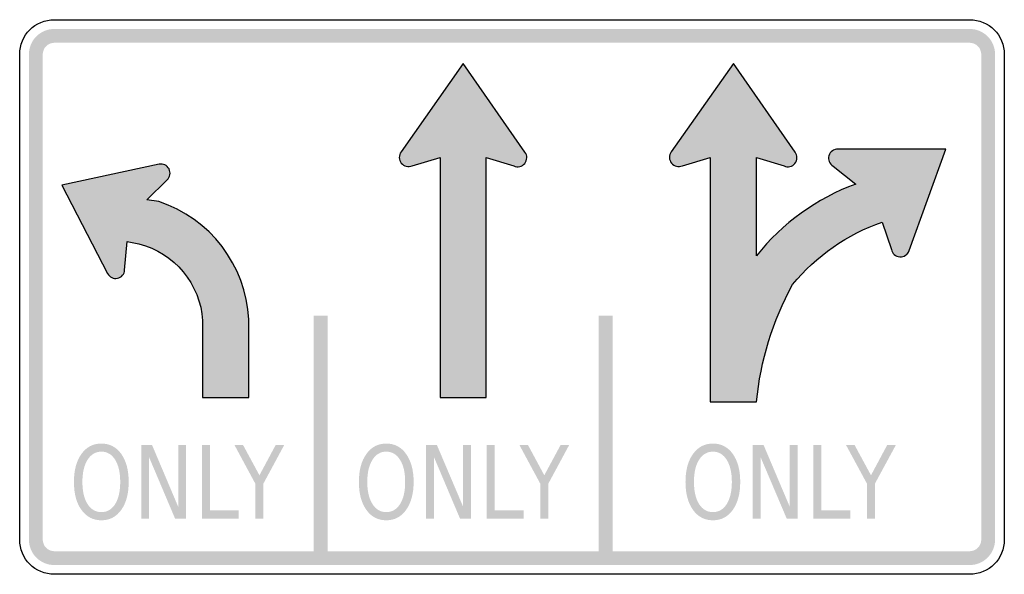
# Model space of a CAD drawing. Header units: inches. Extents: x -0.5 to 0.5, y -0.28 to 0.28.
import ezdxf

# ---------------------------------------------------------------- set-up
doc = ezdxf.new("R2010")
doc.units = ezdxf.units.IN
doc.header["$MEASUREMENT"] = 0

msp = doc.modelspace()

# ---------------------------------------------------------------- hatches: boundary and pattern name
for points in [[(-0.4648, 0.2721), (-0.4673, 0.272), (-0.4698, 0.2717), (-0.4723, 0.271), (-0.4747, 0.2702), (-0.477, 0.2691), (-0.4791, 0.2678), (-0.4812, 0.2663), (-0.4831, 0.2646), (-0.4848, 0.2627), (-0.4863, 0.2607), (-0.4876, 0.2585), (-0.4887, 0.2562), (-0.4895, 0.2538), (-0.4901, 0.2514), (-0.4905, 0.2489), (-0.4906, 0.2463), (-0.4765, 0.2463), (-0.4765, 0.2475), (-0.4763, 0.2486), (-0.476, 0.2497), (-0.4756, 0.2508), (-0.4752, 0.2519), (-0.4746, 0.2529), (-0.4739, 0.2538), (-0.4731, 0.2546), (-0.4723, 0.2554), (-0.4713, 0.2561), (-0.4703, 0.2567), (-0.4693, 0.2572), (-0.4682, 0.2576), (-0.4671, 0.2578), (-0.466, 0.258), (-0.4648, 0.2581), (-0.4648, 0.2721)], [(-0.4648, 0.2581), (0.4648, 0.2581), (0.4648, 0.2721), (-0.4648, 0.2721), (-0.4648, 0.2581)], [(0.4906, 0.2463), (0.4905, 0.2489), (0.4901, 0.2514), (0.4895, 0.2538), (0.4887, 0.2562), (0.4876, 0.2585), (0.4863, 0.2607), (0.4848, 0.2627), (0.4831, 0.2646), (0.4812, 0.2663), (0.4791, 0.2678), (0.477, 0.2691), (0.4747, 0.2702), (0.4723, 0.271), (0.4698, 0.2717), (0.4673, 0.272), (0.4648, 0.2721), (0.4648, 0.2581), (0.466, 0.258), (0.4671, 0.2578), (0.4682, 0.2576), (0.4693, 0.2572), (0.4703, 0.2567), (0.4713, 0.2561), (0.4723, 0.2554), (0.4731, 0.2546), (0.4739, 0.2538), (0.4746, 0.2529), (0.4752, 0.2519), (0.4756, 0.2508), (0.476, 0.2497), (0.4763, 0.2486), (0.4765, 0.2475), (0.4765, 0.2463), (0.4906, 0.2463)], [(-0.4765, -0.2463), (-0.4765, 0.2463), (-0.4906, 0.2463), (-0.4906, -0.2463), (-0.4765, -0.2463)], [(0.4765, 0.2463), (0.4765, -0.2463), (0.4906, -0.2463), (0.4906, 0.2463), (0.4765, 0.2463)], [(-0.2013, -0.0188), (-0.2013, -0.2651), (-0.1872, -0.2651), (-0.1872, -0.0188), (-0.2013, -0.0188)], [(0.0881, -0.0188), (0.0881, -0.2651), (0.1022, -0.2651), (0.1022, -0.0188), (0.0881, -0.0188)], [(-0.3766, -0.1502), (-0.3656, -0.1502), (-0.339, -0.213), (-0.339, -0.1502), (-0.3311, -0.1502), (-0.3311, -0.2252), (-0.3421, -0.2252), (-0.3687, -0.1624), (-0.3687, -0.2252), (-0.3766, -0.2252), (-0.3766, -0.1502)], [(-0.3149, -0.1502), (-0.3068, -0.1502), (-0.3068, -0.2167), (-0.2776, -0.2167), (-0.2776, -0.2252), (-0.3149, -0.2252), (-0.3149, -0.1502)], [(-0.2819, -0.1502), (-0.2732, -0.1502), (-0.2565, -0.181), (-0.24, -0.1502), (-0.2313, -0.1502), (-0.2525, -0.1895), (-0.2525, -0.2252), (-0.2607, -0.2252), (-0.2607, -0.1895), (-0.2819, -0.1502)], [(-0.0872, -0.1502), (-0.0763, -0.1502), (-0.0496, -0.213), (-0.0496, -0.1502), (-0.0418, -0.1502), (-0.0418, -0.2252), (-0.0527, -0.2252), (-0.0793, -0.1624), (-0.0793, -0.2252), (-0.0872, -0.2252), (-0.0872, -0.1502)], [(-0.0256, -0.1502), (-0.0175, -0.1502), (-0.0175, -0.2167), (0.0118, -0.2167), (0.0118, -0.2252), (-0.0256, -0.2252), (-0.0256, -0.1502)], [(0.0075, -0.1502), (0.0162, -0.1502), (0.0328, -0.181), (0.0494, -0.1502), (0.0581, -0.1502), (0.0369, -0.1895), (0.0369, -0.2252), (0.0287, -0.2252), (0.0287, -0.1895), (0.0075, -0.1502)], [(0.2445, -0.1502), (0.2555, -0.1502), (0.2821, -0.213), (0.2821, -0.1502), (0.29, -0.1502), (0.29, -0.2252), (0.2791, -0.2252), (0.2524, -0.1624), (0.2524, -0.2252), (0.2445, -0.2252), (0.2445, -0.1502)], [(0.3062, -0.1502), (0.3143, -0.1502), (0.3143, -0.2167), (0.3435, -0.2167), (0.3435, -0.2252), (0.3062, -0.2252), (0.3062, -0.1502)], [(0.3392, -0.1502), (0.3479, -0.1502), (0.3646, -0.181), (0.3811, -0.1502), (0.3899, -0.1502), (0.3686, -0.1895), (0.3686, -0.2252), (0.3605, -0.2252), (0.3605, -0.1895), (0.3392, -0.1502)], [(-0.4906, -0.2463), (-0.4905, -0.2489), (-0.4901, -0.2514), (-0.4895, -0.2538), (-0.4887, -0.2562), (-0.4876, -0.2585), (-0.4863, -0.2607), (-0.4848, -0.2627), (-0.4831, -0.2646), (-0.4812, -0.2663), (-0.4791, -0.2678), (-0.477, -0.2691), (-0.4747, -0.2702), (-0.4723, -0.271), (-0.4698, -0.2717), (-0.4673, -0.272), (-0.4648, -0.2721), (-0.4648, -0.2581), (-0.466, -0.258), (-0.4671, -0.2578), (-0.4682, -0.2576), (-0.4693, -0.2572), (-0.4703, -0.2567), (-0.4713, -0.2561), (-0.4723, -0.2554), (-0.4731, -0.2546), (-0.4739, -0.2538), (-0.4746, -0.2529), (-0.4752, -0.2519), (-0.4756, -0.2508), (-0.476, -0.2497), (-0.4763, -0.2486), (-0.4765, -0.2475), (-0.4765, -0.2463), (-0.4906, -0.2463)], [(0.4648, -0.2721), (0.4672, -0.272), (0.4696, -0.2717), (0.4719, -0.2712), (0.4741, -0.2704), (0.4763, -0.2694), (0.4784, -0.2683), (0.4804, -0.2669), (0.4822, -0.2654), (0.4839, -0.2637), (0.4854, -0.2619), (0.4868, -0.2599), (0.4879, -0.2578), (0.4889, -0.2557), (0.4896, -0.2534), (0.4902, -0.2511), (0.4905, -0.2487), (0.4906, -0.2463), (0.4765, -0.2463), (0.4765, -0.2474), (0.4763, -0.2485), (0.4761, -0.2496), (0.4757, -0.2506), (0.4753, -0.2516), (0.4748, -0.2525), (0.4742, -0.2534), (0.4735, -0.2542), (0.4727, -0.255), (0.4719, -0.2557), (0.471, -0.2563), (0.47, -0.2568), (0.469, -0.2573), (0.468, -0.2576), (0.467, -0.2579), (0.4659, -0.258), (0.4648, -0.2581), (0.4648, -0.2721)], [(0.4648, -0.2581), (-0.4648, -0.2581), (-0.4648, -0.2721), (0.4648, -0.2721), (0.4648, -0.2581)]]:
    msp.add_hatch(color=7).paths.add_polyline_path(points)
h = msp.add_hatch(color=7)
edge = h.paths.add_edge_path()
edge.add_line((-0.0495, 0.237), (0.0132, 0.1471))
edge.add_spline(control_points=[(0.0132, 0.1471), (0.0157, 0.1437), (0.0156, 0.139), (0.0129, 0.1357), (0.0103, 0.1324), (0.0057, 0.1313), (0.0018, 0.1331)], knot_values=[0, 0, 0, 0, 1, 1, 1, 2, 2, 2, 2], degree=3, periodic=0)
edge.add_line((0.0018, 0.1331), (-0.0262, 0.1415))
edge.add_line((-0.0262, 0.1415), (-0.0263, -0.1021))
edge.add_line((-0.0263, -0.1021), (-0.073, -0.1021))
edge.add_line((-0.073, -0.1021), (-0.073, 0.1417))
edge.add_line((-0.073, 0.1417), (-0.1013, 0.1333))
edge.add_spline(control_points=[(-0.1013, 0.1333), (-0.1052, 0.1315), (-0.1098, 0.1326), (-0.1124, 0.1359), (-0.1151, 0.1392), (-0.1152, 0.1439), (-0.1126, 0.1473)], knot_values=[0, 0, 0, 0, 1, 1, 1, 2, 2, 2, 2], degree=3, periodic=0)
edge.add_line((-0.1126, 0.1473), (-0.0495, 0.237))
h = msp.add_hatch(color=7)
edge = h.paths.add_edge_path()
edge.add_line((0.3761, 0.0761), (0.3853, 0.0483))
edge.add_spline(control_points=[(0.3853, 0.0483), (0.3861, 0.0442), (0.3896, 0.041), (0.3939, 0.0408), (0.3981, 0.0405), (0.402, 0.0431), (0.4033, 0.0471)], knot_values=[0, 0, 0, 0, 1, 1, 1, 2, 2, 2, 2], degree=3, periodic=0)
edge.add_line((0.4033, 0.0471), (0.4407, 0.1502))
edge.add_line((0.4407, 0.1502), (0.3311, 0.1502))
edge.add_spline(control_points=[(0.3311, 0.1502), (0.3269, 0.1503), (0.3231, 0.1475), (0.3219, 0.1434), (0.3207, 0.1394), (0.3225, 0.135), (0.3261, 0.1328)], knot_values=[0, 0, 0, 0, 1, 1, 1, 2, 2, 2, 2], degree=3, periodic=0)
edge.add_line((0.3261, 0.1328), (0.3491, 0.1147))
edge.add_spline(control_points=[(0.3491, 0.1147), (0.3095, 0.1), (0.2746, 0.0749), (0.2482, 0.0419)], knot_values=[0, 0, 0, 0, 1, 1, 1, 1], degree=3, periodic=0)
edge.add_line((0.2482, 0.0419), (0.2482, 0.1415))
edge.add_line((0.2482, 0.1415), (0.2763, 0.1331))
edge.add_spline(control_points=[(0.2763, 0.1331), (0.2801, 0.1313), (0.2847, 0.1324), (0.2874, 0.1357), (0.2901, 0.139), (0.2901, 0.1437), (0.2876, 0.1471)], knot_values=[0, 0, 0, 0, 1, 1, 1, 2, 2, 2, 2], degree=3, periodic=0)
edge.add_line((0.2876, 0.1471), (0.2249, 0.237))
edge.add_line((0.2249, 0.237), (0.1618, 0.1473))
edge.add_spline(control_points=[(0.1618, 0.1473), (0.1593, 0.1439), (0.1593, 0.1392), (0.162, 0.1359), (0.1647, 0.1326), (0.1692, 0.1315), (0.1731, 0.1333)], knot_values=[0, 0, 0, 0, 1, 1, 1, 2, 2, 2, 2], degree=3, periodic=0)
edge.add_line((0.1731, 0.1333), (0.2014, 0.1417))
edge.add_line((0.2014, 0.1417), (0.2014, -0.1065))
edge.add_line((0.2014, -0.1065), (0.2484, -0.1065))
edge.add_spline(control_points=[(0.2484, -0.1065), (0.2523, -0.0647), (0.2647, -0.0242), (0.2849, 0.0126)], knot_values=[0, 0, 0, 0, 1, 1, 1, 1], degree=3, periodic=0)
edge.add_spline(control_points=[(0.2849, 0.0126), (0.3089, 0.0417), (0.3404, 0.0637), (0.3761, 0.0761)], knot_values=[0, 0, 0, 0, 1, 1, 1, 1], degree=3, periodic=0)
h = msp.add_hatch(color=7)
edge = h.paths.add_edge_path()
edge.add_line((-0.3142, -0.024), (-0.3142, -0.1021))
edge.add_line((-0.3142, -0.1021), (-0.2673, -0.1021))
edge.add_line((-0.2673, -0.1021), (-0.2673, -0.0227))
edge.add_spline(control_points=[(-0.2673, -0.0227), (-0.2702, 0.0322), (-0.3065, 0.0798), (-0.3587, 0.0969)], knot_values=[0, 0, 0, 0, 1, 1, 1, 1], degree=3, periodic=0)
edge.add_line((-0.3587, 0.0969), (-0.3708, 0.0987))
edge.add_line((-0.3708, 0.0987), (-0.3502, 0.119))
edge.add_spline(control_points=[(-0.3502, 0.119), (-0.3472, 0.1218), (-0.3464, 0.1263), (-0.3483, 0.13), (-0.3503, 0.1337), (-0.3544, 0.1356), (-0.3584, 0.1347)], knot_values=[0, 0, 0, 0, 1, 1, 1, 2, 2, 2, 2], degree=3, periodic=0)
edge.add_line((-0.3584, 0.1347), (-0.4572, 0.1135))
edge.add_line((-0.4572, 0.1135), (-0.4107, 0.0238))
edge.add_spline(control_points=[(-0.4107, 0.0238), (-0.4088, 0.0201), (-0.4047, 0.0182), (-0.4007, 0.019), (-0.3966, 0.0199), (-0.3936, 0.0233), (-0.3934, 0.0274)], knot_values=[0, 0, 0, 0, 1, 1, 1, 2, 2, 2, 2], degree=3, periodic=0)
edge.add_line((-0.3934, 0.0274), (-0.3908, 0.0562))
edge.add_line((-0.3908, 0.0562), (-0.379, 0.054))
edge.add_spline(control_points=[(-0.379, 0.054), (-0.3428, 0.0448), (-0.3166, 0.0133), (-0.3142, -0.024)], knot_values=[0, 0, 0, 0, 1, 1, 1, 1], degree=3, periodic=0)
h = msp.add_hatch(color=7)
edge = h.paths.add_edge_path()
edge.add_spline(control_points=[(-0.417, -0.1488), (-0.4086, -0.1488), (-0.4019, -0.1523), (-0.3968, -0.1594), (-0.3918, -0.1664), (-0.3893, -0.1759), (-0.3893, -0.1878), (-0.3893, -0.1996), (-0.3918, -0.209), (-0.3968, -0.2161), (-0.4019, -0.2232), (-0.4086, -0.2267), (-0.417, -0.2267), (-0.4255, -0.2267), (-0.4322, -0.2232), (-0.4373, -0.2161), (-0.4424, -0.2091), (-0.4449, -0.1996), (-0.4449, -0.1878), (-0.4449, -0.1759), (-0.4424, -0.1664), (-0.4373, -0.1594), (-0.4322, -0.1523), (-0.4255, -0.1488), (-0.417, -0.1488)], knot_values=[0, 0, 0, 0, 1, 1, 1, 2, 2, 2, 3, 3, 3, 4, 4, 4, 5, 5, 5, 6, 6, 6, 7, 7, 7, 8, 8, 8, 8], degree=3, periodic=0)
edge = h.paths.add_edge_path(flags=0)
edge.add_spline(control_points=[(-0.417, -0.157), (-0.4229, -0.157), (-0.4276, -0.1598), (-0.4311, -0.1653), (-0.4346, -0.1708), (-0.4363, -0.1783), (-0.4363, -0.1878), (-0.4363, -0.1972), (-0.4346, -0.2047), (-0.4311, -0.2102), (-0.4276, -0.2157), (-0.4229, -0.2184), (-0.417, -0.2184), (-0.4111, -0.2184), (-0.4065, -0.2157), (-0.403, -0.2102), (-0.3996, -0.2047), (-0.3979, -0.1972), (-0.3979, -0.1878), (-0.3979, -0.1783), (-0.3996, -0.1708), (-0.403, -0.1653), (-0.4065, -0.1598), (-0.4111, -0.157), (-0.417, -0.157)], knot_values=[0, 0, 0, 0, 1, 1, 1, 2, 2, 2, 3, 3, 3, 4, 4, 4, 5, 5, 5, 6, 6, 6, 7, 7, 7, 8, 8, 8, 8], degree=3, periodic=0)
h = msp.add_hatch(color=7)
edge = h.paths.add_edge_path()
edge.add_spline(control_points=[(-0.1277, -0.1488), (-0.1193, -0.1488), (-0.1125, -0.1523), (-0.1075, -0.1594), (-0.1025, -0.1664), (-0.0999, -0.1759), (-0.0999, -0.1878), (-0.0999, -0.1996), (-0.1025, -0.209), (-0.1075, -0.2161), (-0.1125, -0.2232), (-0.1193, -0.2267), (-0.1277, -0.2267), (-0.1361, -0.2267), (-0.1429, -0.2232), (-0.1479, -0.2161), (-0.153, -0.2091), (-0.1555, -0.1996), (-0.1555, -0.1878), (-0.1555, -0.1759), (-0.153, -0.1664), (-0.1479, -0.1594), (-0.1429, -0.1523), (-0.1361, -0.1488), (-0.1277, -0.1488)], knot_values=[0, 0, 0, 0, 1, 1, 1, 2, 2, 2, 3, 3, 3, 4, 4, 4, 5, 5, 5, 6, 6, 6, 7, 7, 7, 8, 8, 8, 8], degree=3, periodic=0)
edge = h.paths.add_edge_path(flags=0)
edge.add_spline(control_points=[(-0.1277, -0.157), (-0.1336, -0.157), (-0.1383, -0.1598), (-0.1417, -0.1653), (-0.1452, -0.1708), (-0.147, -0.1783), (-0.147, -0.1878), (-0.147, -0.1972), (-0.1452, -0.2047), (-0.1417, -0.2102), (-0.1383, -0.2157), (-0.1336, -0.2184), (-0.1277, -0.2184), (-0.1218, -0.2184), (-0.1171, -0.2157), (-0.1137, -0.2102), (-0.1102, -0.2047), (-0.1085, -0.1972), (-0.1085, -0.1878), (-0.1085, -0.1783), (-0.1102, -0.1708), (-0.1137, -0.1653), (-0.1171, -0.1598), (-0.1218, -0.157), (-0.1277, -0.157)], knot_values=[0, 0, 0, 0, 1, 1, 1, 2, 2, 2, 3, 3, 3, 4, 4, 4, 5, 5, 5, 6, 6, 6, 7, 7, 7, 8, 8, 8, 8], degree=3, periodic=0)
h = msp.add_hatch(color=7)
edge = h.paths.add_edge_path()
edge.add_spline(control_points=[(0.2041, -0.1488), (0.2125, -0.1488), (0.2192, -0.1523), (0.2243, -0.1594), (0.2293, -0.1664), (0.2318, -0.1759), (0.2318, -0.1878), (0.2318, -0.1996), (0.2293, -0.209), (0.2243, -0.2161), (0.2192, -0.2232), (0.2125, -0.2267), (0.2041, -0.2267), (0.1956, -0.2267), (0.1889, -0.2232), (0.1838, -0.2161), (0.1788, -0.2091), (0.1762, -0.1996), (0.1762, -0.1878), (0.1762, -0.1759), (0.1788, -0.1664), (0.1838, -0.1594), (0.1889, -0.1523), (0.1956, -0.1488), (0.2041, -0.1488)], knot_values=[0, 0, 0, 0, 1, 1, 1, 2, 2, 2, 3, 3, 3, 4, 4, 4, 5, 5, 5, 6, 6, 6, 7, 7, 7, 8, 8, 8, 8], degree=3, periodic=0)
edge = h.paths.add_edge_path(flags=0)
edge.add_spline(control_points=[(0.2041, -0.157), (0.1982, -0.157), (0.1935, -0.1598), (0.19, -0.1653), (0.1865, -0.1708), (0.1848, -0.1783), (0.1848, -0.1878), (0.1848, -0.1972), (0.1865, -0.2047), (0.19, -0.2102), (0.1935, -0.2157), (0.1982, -0.2184), (0.2041, -0.2184), (0.21, -0.2184), (0.2146, -0.2157), (0.2181, -0.2102), (0.2215, -0.2047), (0.2233, -0.1972), (0.2233, -0.1878), (0.2233, -0.1783), (0.2215, -0.1708), (0.2181, -0.1653), (0.2146, -0.1598), (0.21, -0.157), (0.2041, -0.157)], knot_values=[0, 0, 0, 0, 1, 1, 1, 2, 2, 2, 3, 3, 3, 4, 4, 4, 5, 5, 5, 6, 6, 6, 7, 7, 7, 8, 8, 8, 8], degree=3, periodic=0)

# ---------------------------------------------------------------- linework, layer by layer
at = {"color": 7}
for points in [[(-0.4648, 0.2815), (0.4648, 0.2815)], [(-0.5, -0.2463), (-0.5, 0.2463)], [(0.5, 0.2463), (0.5, -0.2463)], [(0.0132, 0.1471), (-0.0495, 0.237), (-0.1126, 0.1473)], [(0.2876, 0.1471), (0.2249, 0.237), (0.1618, 0.1473)], [(0.4033, 0.0471), (0.4407, 0.1502), (0.3311, 0.1502)], [(-0.1013, 0.1333), (-0.073, 0.1417), (-0.073, -0.1021), (-0.0261, -0.1021)], [(-0.0263, -0.1021), (-0.0262, 0.1415), (0.0018, 0.1331)], [(0.1731, 0.1333), (0.2014, 0.1417), (0.2014, -0.1065), (0.2484, -0.1065), (0.2484, -0.1065)], [(0.2482, 0.0419), (0.2482, 0.1415), (0.2763, 0.1331)], [(-0.3584, 0.1347), (-0.4572, 0.1135), (-0.4107, 0.0238)], [(0.3261, 0.1328), (0.3491, 0.1147)], [(-0.3587, 0.0969), (-0.3708, 0.0987), (-0.3502, 0.119)], [(0.3761, 0.0761), (0.3853, 0.0483)], [(-0.3934, 0.0274), (-0.3908, 0.0562), (-0.379, 0.054)], [(-0.3142, -0.024), (-0.3142, -0.1021), (-0.2673, -0.1021), (-0.2673, -0.0227)], [(0.4648, -0.2815), (-0.4648, -0.2815)]]:
    msp.add_lwpolyline(points, dxfattribs=at)
for points in [[(-0.5, 0.2463), (-0.5, 0.2658), (-0.4842, 0.2815), (-0.4648, 0.2815)], [(0.4648, 0.2815), (0.4842, 0.2815), (0.5, 0.2658), (0.5, 0.2463)], [(0.3491, 0.1147), (0.3095, 0.1), (0.2746, 0.0749), (0.2482, 0.0419)], [(-0.2673, -0.0227), (-0.2702, 0.0322), (-0.3065, 0.0798), (-0.3587, 0.0969)], [(0.2849, 0.0126), (0.3089, 0.0417), (0.3404, 0.0637), (0.3761, 0.0761)], [(-0.379, 0.054), (-0.3428, 0.0448), (-0.3166, 0.0133), (-0.3142, -0.024)], [(0.2484, -0.1065), (0.2523, -0.0647), (0.2647, -0.0242), (0.2849, 0.0126)], [(-0.4648, -0.2815), (-0.4842, -0.2815), (-0.5, -0.2658), (-0.5, -0.2463)], [(0.5, -0.2463), (0.5, -0.2658), (0.4842, -0.2815), (0.4648, -0.2815)]]:
    msp.add_open_spline(points, degree=3, dxfattribs=at)
for points in [[(0.3311, 0.1502), (0.3269, 0.1503), (0.3231, 0.1475), (0.3219, 0.1434), (0.3207, 0.1394), (0.3225, 0.135), (0.3261, 0.1328)], [(-0.1126, 0.1473), (-0.1152, 0.1439), (-0.1151, 0.1392), (-0.1124, 0.1359), (-0.1098, 0.1326), (-0.1052, 0.1315), (-0.1013, 0.1333)], [(0.0018, 0.1331), (0.0057, 0.1313), (0.0103, 0.1324), (0.0129, 0.1357), (0.0156, 0.139), (0.0157, 0.1437), (0.0132, 0.1471)], [(0.1618, 0.1473), (0.1593, 0.1439), (0.1593, 0.1392), (0.162, 0.1359), (0.1647, 0.1326), (0.1692, 0.1315), (0.1731, 0.1333)], [(0.2763, 0.1331), (0.2801, 0.1313), (0.2847, 0.1324), (0.2874, 0.1357), (0.2901, 0.139), (0.2901, 0.1437), (0.2876, 0.1471)], [(-0.3502, 0.119), (-0.3472, 0.1218), (-0.3464, 0.1263), (-0.3483, 0.13), (-0.3503, 0.1337), (-0.3544, 0.1356), (-0.3584, 0.1347)], [(0.3853, 0.0483), (0.3861, 0.0442), (0.3896, 0.041), (0.3939, 0.0408), (0.3981, 0.0405), (0.402, 0.0431), (0.4033, 0.0471)], [(-0.4107, 0.0238), (-0.4088, 0.0201), (-0.4047, 0.0182), (-0.4007, 0.019), (-0.3966, 0.0199), (-0.3936, 0.0233), (-0.3934, 0.0274)]]:
    msp.add_open_spline(points, degree=3, knots=[0, 0, 0, 0, 1, 1, 1, 2, 2, 2, 2], dxfattribs=at)

doc.saveas('drawing.dxf')
